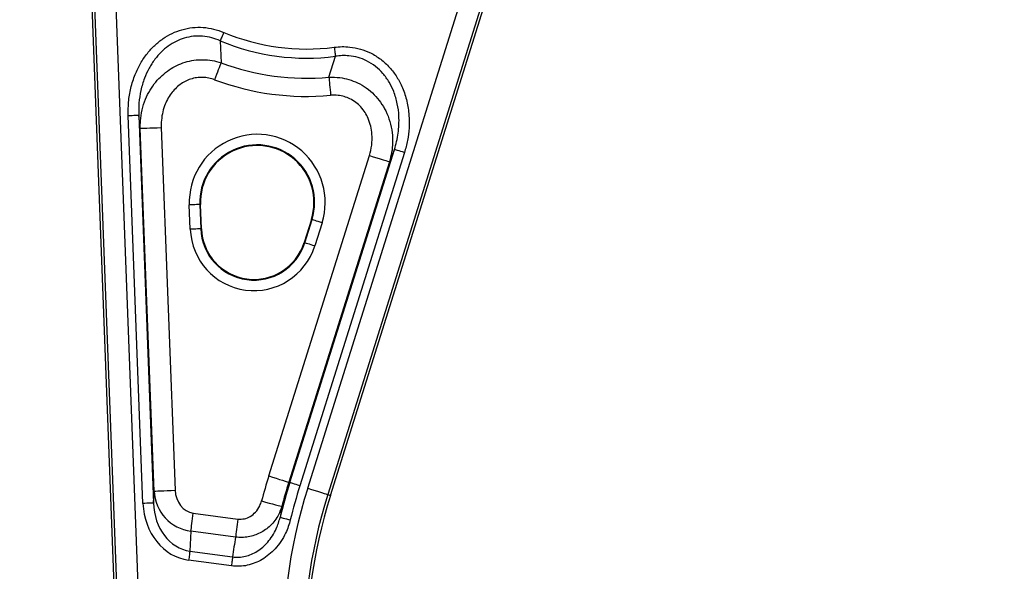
# Model space of a CAD drawing. Extents: x 0 to 8410, y 0 to 5940.
# Tile 114 of 158: x 3945 to 4414, y 3763 to 4025. Entities that reach past the tile are written whole.
import ezdxf

# ---------------------------------------------------------------- set-up
doc = ezdxf.new("R2010")
doc.units = 0
doc.header["$LTSCALE"] = 10
doc.layers.get('0').update_dxf_attribs({"linetype": 'CONTINUOUS'})
doc.styles.add('SLDTEXTSTYLE0', font='TXT', dxfattribs={"width": 0.605})
doc.dimstyles.new('SLDDIMSTYLE1', dxfattribs={"dimtxt": 50, "dimasz": 50, "dimexe": 0, "dimexo": 0.0625, "dimgap": 12.5, "dimtad": 1, "dimdec": 1, "dimrnd": 1e-09, "dimzin": 12, "dimtxsty": 'SLDTEXTSTYLE0', "dimsah": 1, "dimcen": 0.09, "dimazin": 3, "dimtfac": 1, "dimtofl": 0, "dimtmove": 0, "dimatfit": 3, "dimtolj": 1, "dimtzin": 12})
doc.dimstyles.new('SLDDIMSTYLE10', dxfattribs={"dimtxt": 50, "dimasz": 50, "dimexe": 0, "dimexo": 0.0625, "dimgap": -12.5, "dimtad": 0, "dimtih": 1, "dimtoh": 1, "dimdec": 1, "dimlfac": 0.5, "dimrnd": 1e-09, "dimzin": 12, "dimtxsty": 'SLDTEXTSTYLE0', "dimblk1": 'NONE', "dimsah": 1, "dimcen": 0, "dimazin": 3, "dimtfac": 1, "dimtmove": 0, "dimatfit": 3, "dimtolj": 1})
doc.dimstyles.new('SLDDIMSTYLE2', dxfattribs={"dimtxt": 50, "dimasz": 50, "dimexe": 0, "dimexo": 0.0625, "dimgap": 12.5, "dimtad": 1, "dimdec": 0, "dimrnd": 1e-09, "dimzin": 12, "dimtxsty": 'SLDTEXTSTYLE0', "dimsah": 1, "dimcen": 0.09, "dimazin": 3, "dimtfac": 1, "dimtofl": 0, "dimtmove": 0, "dimatfit": 3, "dimtolj": 1, "dimtzin": 12})

# ---------------------------------------------------------------- blocks, each defined once
blk = doc.blocks.new('_D_7')
at = {"color": 7, "linetype": 'CONTINUOUS'}
for p, q in [((4661.63, 4113.02), (3022.36, 4113.02)), ((3037.36, 2533.02), (3037.36, 4113.02)), ((4661.63, 2533.02), (3022.36, 2533.02))]:
    blk.add_line(p, q, dxfattribs=at)
for points in [[(3037.36, 4113.02), (3029.86, 4063.02), (3044.86, 4063.02)], [(3037.36, 2533.02), (3044.86, 2583.02), (3029.86, 2583.02)]]:
    blk.add_solid(points, dxfattribs=at)
at = {"color": 7, "linetype": 'CONTINUOUS', "insert": (2972.9, 3246.63), "char_height": 50, "attachment_point": 1, "rotation": 90, "style": 'SLDTEXTSTYLE0'}
blk.add_mtext('1580', dxfattribs=at)
blk = doc.blocks.new('_D_9')
at = {"color": 7, "linetype": 'CONTINUOUS'}
for p, q in [((6136.63, 4639.08), (2746.63, 4639.08)), ((2761.63, 4639.08), (2761.63, 1533.02)), ((3861.91, 1533.02), (2746.63, 1533.02))]:
    blk.add_line(p, q, dxfattribs=at)
for points in [[(2761.63, 4639.08), (2754.13, 4589.08), (2769.13, 4589.08)], [(2761.63, 1533.02), (2769.13, 1583.02), (2754.13, 1583.02)]]:
    blk.add_solid(points, dxfattribs=at)
at = {"color": 7, "linetype": 'CONTINUOUS', "insert": (2697.18, 3009.66), "char_height": 50, "attachment_point": 1, "rotation": 90, "style": 'SLDTEXTSTYLE0'}
blk.add_mtext('3106', dxfattribs=at)
blk = doc.blocks.new('_D_25')
at = {"color": 7, "linetype": 'CONTINUOUS'}
for p, q in [((2062.62, 5429.6), (2293.31, 4952.44)), ((2293.31, 4952.44), (2402.63, 4726.35)), ((2433.35, 4741.69), (2433.35, 4820.85)), ((2433.35, 4820.85), (2655.21, 4820.85)), ((2655.21, 4820.85), (2655.21, 4741.69)), ((2655.21, 4741.69), (2433.35, 4741.69)), ((2402.63, 4726.35), (2660.94, 4726.35))]:
    blk.add_line(p, q, dxfattribs=at)
blk.add_arc((2177.97, 5191.02), 4417.95, 270.87652, 299.0424, dxfattribs=at)
blk.add_solid([(2293.31, 4952.44), (2308.32, 4904.16), (2321.83, 4910.69)], dxfattribs=at)
at = {"color": 7, "linetype": 'CONTINUOUS', "char_height": 50, "attachment_point": 1, "style": 'SLDTEXTSTYLE0'}
for s, insert in [('%%c', (2450.54, 4806.14)), ('265', (2523.44, 4806.28))]:
    blk.add_mtext(s, dxfattribs=dict(at, insert=insert))
blk = doc.blocks.new('_NONE')

msp = doc.modelspace()

# ---------------------------------------------------------------- linework, layer by layer
at = {"color": 7, "linetype": 'CONTINUOUS'}
for p, q in [((3976.709785, 4109.034349), (4029.768067, 2712.840845)), ((4093.079822, 3799.271633), (4168.648029, 4039.686968)), ((4031.701045, 3925.975611), (4031.261938, 3937.530805)), ((4084.000008, 3930.459787), (4080.532598, 3919.428636))]:
    msp.add_line(p, q, dxfattribs=at)
at = {"color": 8, "linetype": 'CONTINUOUS'}
for p, q in [((4031.104731, 2712.891628), (3978.046449, 4109.085132)), ((3988.513829, 4096.615364), (4041.083815, 2713.270833)), ((4082.276987, 3802.667429), (4156.348081, 4038.319637)), ((4167.195114, 4039.525558), (4091.803746, 3799.672891)), ((4040.652992, 4015.325596), (4041.016238, 4004.931738)), ((4092.344718, 3998.049785), (4095.432999, 4007.980873)), ((4003.892722, 3795.452883), (3996.886345, 3979.821493)), ((4001.875879, 3980.011036), (4008.882286, 3795.642664)), ((4002.628179, 3973.718931), (4001.875879, 3980.011036)), ((4009.180369, 3801.302482), (4002.628179, 3973.718931)), ((4012.607278, 3974.098255), (4019.159453, 3801.681806)), ((4073.763253, 3805.343439), (4123.538213, 3963.699152)), ((4123.538213, 3963.699152), (4121.155055, 3957.827379)), ((4063.747274, 3808.491756), (4111.628296, 3960.821916)), ((4121.155055, 3957.827379), (4073.274033, 3805.497219)), ((4128.301593, 3962.201883), (4078.526633, 3803.84617)), ((4026.383581, 3925.77367), (4025.944458, 3937.328626)), ((4031.261938, 3937.530805), (4030.934008, 3937.518408)), ((4030.934008, 3937.518408), (4031.37313, 3925.963213)), ((4080.845671, 3919.33017), (4084.313067, 3930.361559)), ((4084.000008, 3930.459787), (4084.313067, 3930.361559)), ((4031.701045, 3925.975611), (4031.37313, 3925.963213)), ((4089.076447, 3928.86429), (4085.609051, 3917.832901)), ((4080.532598, 3919.428636), (4080.845671, 3919.33017)), ((4073.274033, 3805.497219), (4073.763253, 3805.343439)), ((4008.882286, 3795.642664), (4009.180369, 3801.302482)), ((4091.803746, 3799.672891), (4093.079822, 3799.271633)), ((4069.946634, 3794.033815), (4069.142806, 3788.829376)), ((4027.851345, 3790.88812), (4049.071642, 3788.043072)), ((4026.700514, 3782.304575), (4026.197853, 3772.760441)), ((4047.920825, 3779.459526), (4026.700514, 3782.304575)), ((4026.197853, 3772.760441), (4046.550291, 3770.03174)), ((4045.974868, 3765.739967), (4025.622444, 3768.468906))]:
    msp.add_line(p, q, dxfattribs=at)
at = {"color": 8, "linetype": 'CONTINUOUS', "flags": 128}
for points in [[(4042.327972, 4019.31863), (4042.075532, 4018.716623), (4041.827398, 4018.125107), (4041.587832, 4017.554094), (4041.360932, 4017.013122), (4041.150572, 4016.511728), (4040.960359, 4016.058256), (4040.793555, 4015.660574), (4040.652992, 4015.325596)], [(4094.869005, 4012.274076), (4094.954016, 4011.627008), (4095.037567, 4010.990908), (4095.118227, 4010.37698), (4095.194625, 4009.795477), (4095.265465, 4009.256174), (4095.32951, 4008.768608), (4095.385673, 4008.341123), (4095.432999, 4007.980873)], [(4041.016238, 4004.931738), (4040.760609, 4004.25153), (4040.457221, 4003.444244), (4040.11129, 4002.523472), (4039.728703, 4001.505424), (4039.31603, 4000.407268), (4038.88032, 3999.247839), (4038.429039, 3998.046924), (4037.969889, 3996.825029)], [(4092.344718, 3998.049785), (4092.412131, 3997.326423), (4092.49212, 3996.46764), (4092.583345, 3995.488455), (4092.684226, 3994.405319), (4092.793049, 3993.237306), (4092.907952, 3992.003967), (4093.026953, 3990.72652), (4093.148025, 3989.426901)], [(3996.886345, 3979.821493), (3997.828992, 3979.857256), (3998.737784, 3979.891826), (3999.580087, 3979.923775), (4000.325622, 3979.952146), (4000.947656, 3979.97575), (4001.423778, 3979.99387), (4001.736941, 3980.005791), (4001.875879, 3980.011036)], [(4002.628179, 3973.718931), (4002.906056, 3973.72966), (4003.532382, 3973.753263), (4004.484655, 3973.789503), (4005.728694, 3973.836948), (4007.219793, 3973.893453), (4008.90437, 3973.957588), (4010.721954, 3974.026491), (4012.607278, 3974.098255)], [(4128.301593, 3962.201883), (4127.401667, 3962.484886), (4126.534062, 3962.757398), (4125.72995, 3963.010122), (4125.018196, 3963.233997), (4124.424385, 3963.420679), (4123.969825, 3963.563492), (4123.670863, 3963.657429), (4123.538213, 3963.699152)], [(4111.628296, 3960.821916), (4113.428148, 3960.256149), (4115.163343, 3959.710886), (4116.771581, 3959.2052), (4118.195089, 3958.757927), (4119.382711, 3958.384563), (4120.291831, 3958.098699), (4120.88977, 3957.910826), (4121.155055, 3957.827379)], [(4030.934008, 3937.518408), (4030.79507, 3937.512924), (4030.481907, 3937.501003), (4030.00577, 3937.483122), (4029.383751, 3937.45928), (4028.638216, 3937.431146), (4027.795913, 3937.39896), (4026.887121, 3937.364628), (4025.944458, 3937.328626)], [(4089.076447, 3928.86429), (4088.176521, 3929.147055), (4087.308915, 3929.419805), (4086.504804, 3929.672529), (4085.79305, 3929.896166), (4085.199239, 3930.082847), (4084.744679, 3930.225899), (4084.445717, 3930.319836), (4084.313067, 3930.361559)], [(4031.37313, 3925.963213), (4031.234192, 3925.957968), (4030.921029, 3925.946047), (4030.444877, 3925.927927), (4029.822873, 3925.904323), (4029.077323, 3925.875952), (4028.235035, 3925.844004), (4027.326243, 3925.809433), (4026.383581, 3925.77367)], [(4085.609051, 3917.832901), (4084.709125, 3918.115665), (4083.84152, 3918.388416), (4083.037393, 3918.64114), (4082.325654, 3918.865015), (4081.731828, 3919.051697), (4081.277283, 3919.194509), (4080.978306, 3919.288446), (4080.845671, 3919.33017)], [(4063.747274, 3808.491756), (4065.547126, 3807.925989), (4067.282336, 3807.380487), (4068.890574, 3806.87504), (4070.314067, 3806.427528), (4071.501704, 3806.054165), (4072.410809, 3805.768539), (4073.008748, 3805.580665), (4073.274033, 3805.497219)], [(4078.526633, 3803.84617), (4077.626707, 3804.128935), (4076.759102, 3804.401686), (4075.954991, 3804.654409), (4075.243237, 3804.878284), (4074.649425, 3805.064728), (4074.194865, 3805.207779), (4073.895903, 3805.301716), (4073.763253, 3805.343439)], [(4009.180369, 3801.302482), (4009.458246, 3801.313211), (4010.084571, 3801.336815), (4011.036845, 3801.373054), (4012.280883, 3801.4205), (4013.771968, 3801.477005), (4015.456559, 3801.541139), (4017.274143, 3801.610042), (4019.159453, 3801.681806)], [(4082.276987, 3802.667429), (4084.076839, 3802.101662), (4085.812049, 3801.55616), (4087.420287, 3801.050712), (4088.84378, 3800.603201), (4090.031417, 3800.229837), (4090.940522, 3799.944212), (4091.538461, 3799.756338), (4091.803746, 3799.672891)], [(4008.882286, 3795.642664), (4008.743348, 3795.63718), (4008.430185, 3795.625498), (4007.954033, 3795.607378), (4007.332029, 3795.583774), (4006.586464, 3795.555403), (4005.744191, 3795.523216), (4004.835399, 3795.488884), (4003.892722, 3795.452883)], [(4060.297148, 3796.605398), (4062.120186, 3796.119501), (4063.877748, 3795.651247), (4065.506699, 3795.217087), (4066.948535, 3794.832756), (4068.151461, 3794.512321), (4069.072293, 3794.26675), (4069.677921, 3794.105341), (4069.946634, 3794.033815)], [(4026.700514, 3782.304575), (4026.797088, 3783.025076), (4026.911693, 3783.879806), (4027.042376, 3784.854462), (4027.186917, 3785.93259), (4027.342813, 3787.095119), (4027.507411, 3788.322975), (4027.677896, 3789.594461), (4027.851345, 3790.88812)], [(4049.071642, 3788.043072), (4048.898192, 3786.749412), (4048.727708, 3785.477688), (4048.56311, 3784.25007), (4048.407214, 3783.087303), (4048.262688, 3782.009413), (4048.132004, 3781.034757), (4048.017385, 3780.179788), (4047.920825, 3779.459526)], [(4069.142806, 3788.829376), (4069.277825, 3788.796236), (4069.582151, 3788.721372), (4070.044862, 3788.607647), (4070.649313, 3788.458874), (4071.373822, 3788.280775), (4072.192343, 3788.07955), (4073.075505, 3787.86235), (4073.991554, 3787.637283)], [(4026.197853, 3772.760441), (4026.149573, 3772.400429), (4026.092263, 3771.972944), (4026.026921, 3771.485617), (4025.954651, 3770.946552), (4025.876703, 3770.365288), (4025.794404, 3769.75136), (4025.709169, 3769.115736), (4025.622444, 3768.468906)], [(4046.550291, 3770.03174), (4046.501996, 3769.671728), (4046.444701, 3769.244243), (4046.37936, 3768.756916), (4046.307089, 3768.217851), (4046.229141, 3767.636587), (4046.146842, 3767.022659), (4046.061592, 3766.386797), (4045.974868, 3765.739967)]]:
    msp.add_lwpolyline(points, dxfattribs=at)
at = {"color": 7, "linetype": 'CONTINUOUS'}
for centre, radius, start, end in [((3249.66775, 3200.758591), 1507.22427, 9.86907978, 41.86907978), ((4058.24246, 3938.556078), 27, 342.55083338, 182.17631238), ((4056.68302, 3926.925034), 25, 182.17631238, 342.55083338), ((4331.575661, 3724.306852), 250, 162.55083338, 182.17631238)]:
    msp.add_arc(centre, radius, start, end, dxfattribs=at)
at = {"color": 8, "linetype": 'CONTINUOUS'}
for centre, radius, start, end in [((4081.634054, 4113.021738), 101.613249, 247.2432024, 277.48394336), ((4081.634054, 4113.021738), 105.943376, 247.2432024, 277.48394336), ((4081.634054, 4113.021738), 115.469655, 249.40488869, 275.32225707), ((4081.634054, 4113.021738), 124.129909, 249.40488869, 275.32225707), ((4058.24246, 3938.556078), 32.321308, 342.55083338, 182.17631238), ((4058.24246, 3938.556078), 27.328161, 342.55083338, 182.17631238), ((4056.68302, 3926.925034), 30.321308, 182.17631238, 342.55083338), ((4056.68302, 3926.925034), 25.328161, 182.17631238, 342.55083338), ((4331.575661, 3724.306852), 280.747432, 162.55083338, 165.0769271), ((4331.575661, 3724.306852), 270.248325, 162.55083338, 166.18706753), ((4331.575661, 3724.306852), 270.761137, 162.55083338, 165.0769271), ((4331.575661, 3724.306852), 265.255177, 162.55083338, 166.18706753), ((4331.575661, 3724.306852), 261.323918, 162.55083338, 182.17631238), ((4331.575661, 3724.306852), 251.337623, 162.55083338, 182.17631238)]:
    msp.add_arc(centre, radius, start, end, dxfattribs=at)
for centre, major_axis, ratio, start_param, end_param in [((4029.154495, 3802.363739), (1.062897, 20.181652), 0.9896276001, 1.6754037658, 3.0717554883), ((4029.154495, 3802.363739), (-0.607794, -11.54044), 0.8653188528, 4.8169964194, 6.2133481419), ((4028.88032, 3797.157851), (-1.519486, -28.851099), 0.8653188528, 4.8169964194, 6.2133481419), ((4028.88032, 3797.157851), (1.291935, 24.530493), 0.8141833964, 1.6754037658, 3.0717554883), ((4332.7694, 3733.210326), (38.507089, 287.204225), 0.9958716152, 1.5432316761, 1.5761100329)]:
    msp.add_ellipse(centre, major_axis=major_axis, ratio=ratio, start_param=start_param, end_param=end_param, dxfattribs=at)
for points, knots in [([(3996.886345, 3979.821493), (3996.884083, 3981.936111), (3996.879398, 3986.315263), (3997.996927, 3992.886669), (3999.934699, 3999.073176), (4002.62547, 4004.614685), (4005.766132, 4009.273502), (4009.410448, 4013.247696), (4013.366508, 4016.463922), (4017.716308, 4018.975511), (4022.391377, 4020.765959), (4027.365864, 4021.731548), (4032.477252, 4021.824512), (4037.544729, 4021.070586), (4040.733318, 4019.902703), (4042.327972, 4019.31863)], [0, 0, 0, 0, 0.0879154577, 0.1820636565, 0.2761766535, 0.3569528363, 0.4376900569, 0.5092123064, 0.5806973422, 0.6490999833, 0.7174745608, 0.7881943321, 0.8589156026, 0.9294418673, 1, 1, 1, 1]), ([(4040.652992, 4015.325596), (4039.308942, 4015.853031), (4036.581649, 4016.923281), (4032.248305, 4017.627434), (4027.832149, 4017.587365), (4023.57854, 4016.740147), (4019.546497, 4015.150523), (4015.837091, 4012.908431), (4012.442944, 4010.025167), (4009.347928, 4006.467745), (4006.668156, 4002.282761), (4004.399214, 3997.321482), (4002.760888, 3991.758818), (4001.837811, 3985.858292), (4001.863506, 3981.911556), (4001.875879, 3980.011036)], [0, 0, 0, 0, 0.068400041, 0.1387945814, 0.2067429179, 0.2770394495, 0.3432880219, 0.4114725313, 0.4818595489, 0.5539257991, 0.6347122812, 0.7171934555, 0.8124670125, 0.9096949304, 1, 1, 1, 1]), ([(4094.869005, 4012.274076), (4096.105714, 4012.394657), (4098.578896, 4012.635795), (4102.77205, 4012.424676), (4107.351419, 4011.533918), (4112.348776, 4009.625952), (4117.082094, 4006.683944), (4121.337666, 4002.779468), (4124.795496, 3998.170309), (4127.616715, 3992.765475), (4129.593364, 3986.617967), (4130.566396, 3980.160485), (4130.579149, 3973.90838), (4129.890209, 3967.960461), (4128.830493, 3964.119093), (4128.301593, 3962.201883)], [0, 0, 0, 0, 0.0516776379, 0.1033453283, 0.1742032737, 0.2450499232, 0.324882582, 0.4047581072, 0.4841360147, 0.5635726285, 0.6575678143, 0.7516399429, 0.8342882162, 0.9172940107, 1, 1, 1, 1]), ([(4002.628179, 3973.718931), (4002.629286, 3974.886428), (4002.632066, 3977.820486), (4003.376161, 3982.532683), (4004.937618, 3987.449573), (4007.170683, 3991.909804), (4009.813095, 3995.670567), (4012.903301, 3998.924288), (4016.261991, 4001.56796), (4019.963993, 4003.691455), (4023.921144, 4005.240321), (4028.155902, 4006.193956), (4032.489475, 4006.464964), (4036.845972, 4006.105633), (4039.615134, 4005.326137), (4041.016238, 4004.931738)], [0, 0, 0, 0, 0.0607586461, 0.1526935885, 0.2469442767, 0.3278553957, 0.4105546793, 0.483990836, 0.5589677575, 0.6301598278, 0.7029373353, 0.7766342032, 0.8522047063, 0.9252205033, 1, 1, 1, 1]), ([(4123.538213, 3963.699152), (4124.220985, 3966.246396), (4125.254973, 3970.103933), (4125.712997, 3975.447207), (4125.70793, 3980.145801), (4125.035125, 3985.493894), (4123.435803, 3990.937076), (4121.084583, 3995.773), (4118.192293, 3999.819028), (4114.57228, 4003.294702), (4110.539833, 4005.848625), (4106.219647, 4007.51313), (4102.279427, 4008.234817), (4098.639177, 4008.363429), (4096.507236, 4008.109049), (4095.432999, 4007.980873)], [0, 0, 0, 0, 0.1251378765, 0.1895082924, 0.2544459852, 0.3484055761, 0.4447885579, 0.5227462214, 0.6028806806, 0.6796980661, 0.7595881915, 0.8277055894, 0.8981762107, 0.948693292, 1, 1, 1, 1]), ([(4037.969889, 3996.825029), (4037.047507, 3997.123303), (4035.203104, 3997.719735), (4032.296003, 3998.03524), (4029.383697, 3997.867587), (4026.561706, 3997.207966), (4023.920121, 3996.084633), (4021.464638, 3994.55029), (4019.242427, 3992.614413), (4017.208341, 3990.23994), (4015.478641, 3987.477171), (4014.02998, 3984.212906), (4013.032299, 3980.59272), (4012.574349, 3977.129761), (4012.597924, 3974.959397), (4012.607278, 3974.098255)], [0, 0, 0, 0, 0.0717597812, 0.1434915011, 0.2153832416, 0.2872769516, 0.3573159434, 0.4273819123, 0.5011997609, 0.5750541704, 0.6585419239, 0.7420714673, 0.8390993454, 0.9361589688, 1, 1, 1, 1]), ([(4092.344718, 3998.049785), (4094.103074, 3998.048656), (4097.306368, 3998.046599), (4101.90351, 3997.026546), (4106.151095, 3995.40707), (4110.258586, 3992.983159), (4113.947361, 3989.837232), (4117.052021, 3986.128012), (4119.587053, 3981.866774), (4121.480881, 3976.996681), (4122.517791, 3971.909053), (4122.736319, 3966.915532), (4122.324904, 3962.258116), (4121.536159, 3959.27079), (4121.155055, 3957.827379)], [0, 0, 0, 0, 0.0902513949, 0.1644159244, 0.2404794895, 0.3230279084, 0.4081851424, 0.4886427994, 0.5712540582, 0.6631774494, 0.7578470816, 0.8392804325, 0.9223438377, 1, 1, 1, 1]), ([(4111.628296, 3960.821916), (4112.048512, 3962.446278), (4112.904034, 3965.753331), (4112.988882, 3970.471181), (4112.354249, 3974.734259), (4111.219957, 3978.213898), (4109.602889, 3981.307441), (4107.628864, 3983.914833), (4105.191681, 3986.155573), (4102.491575, 3987.8235), (4099.61564, 3988.920718), (4096.51769, 3989.554252), (4094.335977, 3989.471798), (4093.148025, 3989.426901)], [0, 0, 0, 0, 0.1241785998, 0.2528164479, 0.3467023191, 0.4431288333, 0.5228405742, 0.6047328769, 0.6845236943, 0.7672124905, 0.8385508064, 0.9120902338, 1, 1, 1, 1]), ([(4069.946634, 3794.033815), (4069.482722, 3792.690958), (4068.667841, 3790.332171), (4066.709887, 3787.28477), (4064.612687, 3784.895471), (4062.209306, 3782.905114), (4059.654443, 3781.363385), (4056.889558, 3780.211961), (4053.999, 3779.493278), (4050.971248, 3779.179), (4048.946057, 3779.365243), (4047.920825, 3779.459526)], [0, 0, 0, 0, 0.1497651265, 0.263069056, 0.3792609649, 0.4824550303, 0.587976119, 0.6885944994, 0.7915194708, 0.8944589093, 1, 1, 1, 1]), ([(4049.071642, 3788.043072), (4050.096872, 3788.012725), (4052.145055, 3787.952099), (4055.081408, 3789.189683), (4057.649196, 3791.302296), (4059.421997, 3793.913101), (4060.047392, 3795.837052), (4060.297148, 3796.605398)], [0, 0, 0, 0, 0.19838893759, 0.39633731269, 0.60562688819, 0.84250362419, 1, 1, 1, 1]), ([(4073.991554, 3787.637283), (4073.692642, 3786.558294), (4073.094857, 3784.400461), (4071.640903, 3780.943331), (4069.604333, 3777.341015), (4066.92615, 3773.907443), (4063.896678, 3771.033849), (4060.675412, 3768.769912), (4057.19952, 3767.063894), (4053.559568, 3765.95248), (4049.770767, 3765.431737), (4047.240076, 3765.637231), (4045.974868, 3765.739967)], [0, 0, 0, 0, 0.0863041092, 0.1725965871, 0.2886161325, 0.4045911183, 0.5071677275, 0.6096922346, 0.7071676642, 0.8045949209, 0.902308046, 1, 1, 1, 1]), ([(4046.550291, 3770.03174), (4047.548066, 3769.95167), (4049.578721, 3769.788714), (4052.612604, 3770.258596), (4055.553528, 3771.226896), (4058.342955, 3772.701734), (4060.946158, 3774.650715), (4063.385883, 3777.110718), (4065.550348, 3780.052146), (4067.695914, 3783.951253), (4068.601537, 3787.004516), (4069.142806, 3788.829376)], [0, 0, 0, 0, 0.0929271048, 0.1891236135, 0.2834346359, 0.3804439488, 0.4819899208, 0.585853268, 0.7029211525, 0.8224433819, 1, 1, 1, 1])]:
    msp.add_open_spline(points, degree=3, knots=knots, dxfattribs=at)

# ---------------------------------------------------------------- dimensions: what is measured, and where the dimension line sits
at = {"color": 7, "linetype": 'CONTINUOUS'}
dim = msp.add_diameter_dim_2p(p1=(2062.617807, 5429.602355), p2=(2293.312801, 4952.444289), dimstyle='SLDDIMSTYLE10', dxfattribs=at)
dim.commit()
dim.dimension.update_dxf_attribs({"geometry": '_D_25', "text_midpoint": (2544.283743, 4781.269917), "dimtype": 163})
for base, p1, p2, dimstyle, picture, middle in [((2761.634054, 1533.021738), (6156.634054, 4639.083327), (3881.910645, 1533.021738), 'SLDDIMSTYLE2', '_D_9', (2761.634054, 3086.052532)), ((3037.357622, 4113.021738), (4681.634054, 2533.021738), (4681.634054, 4113.021738), 'SLDDIMSTYLE1', '_D_7', (3037.357622, 3323.021738))]:
    dim = msp.add_linear_dim(base=base, p1=p1, p2=p2, angle=90, dimstyle=dimstyle, dxfattribs=at)
    dim.commit()
    dim.dimension.update_dxf_attribs({"geometry": picture, "text_midpoint": middle, "dimtype": 160})

doc.saveas('drawing.dxf')
